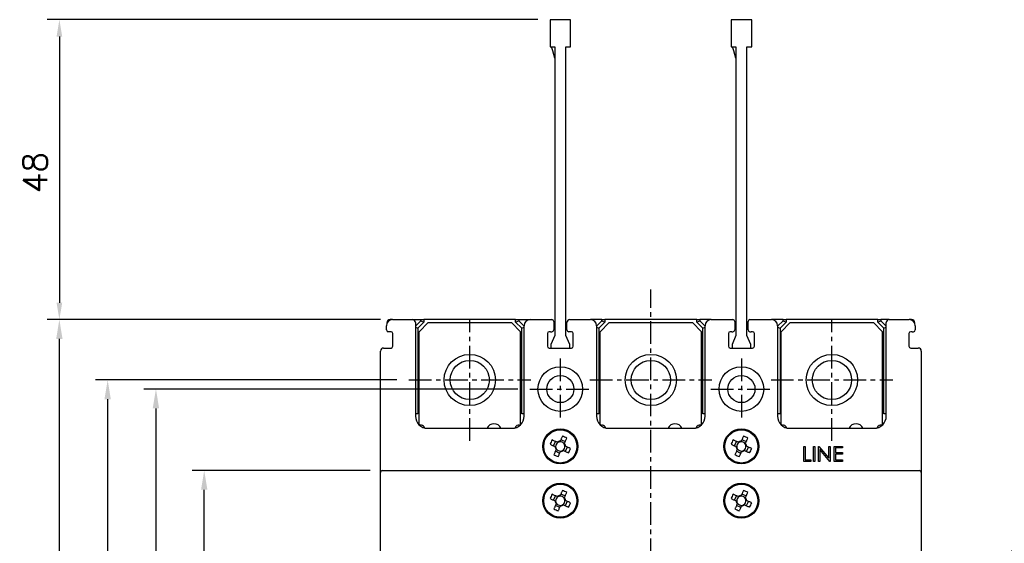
# Model space of a CAD drawing. Extents: x 2148 to 4002, y -907 to 1742.
# Tile 8 of 18: x 2662 to 2825, y 1525 to 1612. Entities that reach past the tile are written whole.
import ezdxf

# ---------------------------------------------------------------- set-up
doc = ezdxf.new("R2010")
doc.units = 0
doc.header["$LTSCALE"] = 3
doc.header["$MEASUREMENT"] = 0
doc.linetypes.add('CENTER', pattern=[2, 1.25, -0.25, 0.25, -0.25])
doc.layers.get('0').update_dxf_attribs({"linetype": 'CONTINUOUS'})
doc.layers.get('Defpoints').update_dxf_attribs({"linetype": 'CONTINUOUS'})
doc.layers.add('cen', color=1, linetype='CENTER')
doc.layers.add('di', color=3, linetype='CONTINUOUS')
doc.styles.add('KIM', font='ROMANS.shx', dxfattribs={"height": 5, "bigfont": 'GSG1.shx'})
doc.styles.get("Standard").update_dxf_attribs({"font": 'romans.shx', "height": 4, "bigfont": 'ghs.shx'})
doc.dimstyles.get("Standard").update_dxf_attribs({"dimtxt": 0.18, "dimasz": 0.18, "dimexe": 0.18, "dimexo": 0.0625, "dimgap": 0.09, "dimtad": 0, "dimtih": 1, "dimtoh": 1, "dimdec": 4, "dimzin": 0, "dimdsep": 46, "dimtxsty": 'Standard', "dimcen": 0.09, "dimadec": 0, "dimazin": 0, "dimtfac": 1, "dimtdec": 4, "dimtofl": 0, "dimtmove": 0, "dimatfit": 3, "dimfxl": 0, "dimtolj": 1, "dimtzin": 0, "dimarcsym": 0})
doc.dimstyles.new('STANDARD$0', dxfattribs={"dimtxt": 5, "dimasz": 5, "dimexe": 1, "dimexo": 2, "dimgap": 2, "dimtad": 1, "dimdec": 4, "dimzin": 12, "dimdsep": 46, "dimtxsty": 'KIM', "dimcen": -1, "dimdle": 0.1, "dimadec": 0, "dimazin": 0, "dimtfac": 1, "dimtdec": 4, "dimtmove": 0, "dimatfit": 3, "dimfxl": 0, "dimtolj": 1, "dimtzin": 0, "dimarcsym": 0})

# ---------------------------------------------------------------- blocks, each defined once
blk = doc.blocks.new('M3')
at = {"color": 4}
for p, q in [((1258.33, 221.58), (1258.67, 222.3)), ((1259.05, 222.12), (1258.95, 222.17)), ((1259.45, 222.35), (1259.41, 222.25)), ((1259.59, 222.64), (1260.31, 222.3)), ((1260.13, 221.92), (1260.17, 222.02)), ((1258.62, 221.45), (1258.72, 221.4)), ((1259.39, 220.33), (1258.67, 220.67)), ((1258.85, 221.05), (1258.8, 220.95)), ((1259.52, 220.62), (1259.57, 220.72)), ((1259.92, 220.85), (1260.02, 220.8)), ((1260.35, 221.52), (1260.25, 221.56)), ((1260.64, 221.38), (1260.3, 220.67))]:
    blk.add_line(p, q, dxfattribs=at)
at = {"color": 4, "flags": 128}
for points in [[(1258.95, 222.17), (1258.85, 222.22), (1258.74, 222.27), (1258.64, 222.32), (1258.54, 222.36), (1258.43, 222.41), (1258.33, 222.46), (1258.22, 222.51), (1258.12, 222.56)], [(1259.84, 223.18), (1259.79, 223.08), (1259.75, 222.98), (1259.7, 222.87), (1259.65, 222.77), (1259.6, 222.67), (1259.55, 222.56), (1259.5, 222.46), (1259.45, 222.35)], [(1260.17, 222.02), (1260.22, 222.12), (1260.27, 222.23), (1260.32, 222.33), (1260.37, 222.43), (1260.42, 222.54), (1260.46, 222.64), (1260.51, 222.75), (1260.56, 222.85)], [(1257.79, 221.84), (1257.89, 221.79), (1257.99, 221.74), (1258.1, 221.69), (1258.2, 221.65), (1258.31, 221.6), (1258.41, 221.55), (1258.52, 221.5), (1258.62, 221.45)], [(1258.8, 220.95), (1258.75, 220.85), (1258.7, 220.74), (1258.66, 220.64), (1258.61, 220.53), (1258.56, 220.43), (1258.51, 220.32), (1258.46, 220.22), (1258.41, 220.12)], [(1259.13, 219.78), (1259.18, 219.89), (1259.23, 219.99), (1259.28, 220.09), (1259.32, 220.2), (1259.37, 220.3), (1259.42, 220.41), (1259.47, 220.51), (1259.52, 220.62)], [(1260.02, 220.8), (1260.12, 220.75), (1260.23, 220.7), (1260.33, 220.65), (1260.44, 220.6), (1260.54, 220.55), (1260.65, 220.51), (1260.75, 220.46), (1260.85, 220.41)], [(1261.19, 221.13), (1261.08, 221.18), (1260.98, 221.22), (1260.88, 221.27), (1260.77, 221.32), (1260.67, 221.37), (1260.56, 221.42), (1260.46, 221.47), (1260.35, 221.52)]]:
    blk.add_lwpolyline(points, dxfattribs=at)
at = {"color": 4}
blk.add_circle((1259.49, 221.48), 2.75, dxfattribs=at)
for centre, radius, start, end in [((1271.82, 215.73), 15.31, 153.5189, 156.4838), ((1259.49, 221.48), 0.771, 124.1053, 185.8975), ((1259.49, 221.48), 0.867, 92.1643, 127.8385), ((1259.49, 221.48), 0.771, 95.8975, 124.1053), ((1259.49, 221.48), 0.771, 34.1053, 95.8975), ((1253.74, 209.15), 15.31, 63.5189, 66.4838), ((1259.49, 221.48), 0.771, 5.8975, 34.1053), ((1259.49, 221.48), 0.867, 2.1643, 37.8385), ((1259.49, 221.48), 0.867, 182.1643, 217.8385), ((1259.49, 221.48), 0.771, 185.8975, 214.1053), ((1259.49, 221.48), 0.771, 214.1053, 275.8975), ((1259.49, 221.48), 0.867, 272.1643, 307.8385), ((1259.49, 221.48), 0.771, 275.8975, 304.1053), ((1259.49, 221.48), 0.771, 304.1053, 5.8975), ((1247.15, 227.24), 15.31, 333.5189, 336.4838), ((1265.24, 233.82), 15.31, 243.519, 246.4838)]:
    blk.add_arc(centre, radius, start, end, dxfattribs=at)
blk = doc.blocks.new('12323')
for p, q in [((3740.7, 1408.13), (3738.5, 1408.13)), ((3738.5, 1408.13), (3738.5, 1404.73)), ((3743, 1408.13), (3738.5, 1408.13)), ((3743, 1407.33), (3743, 1408.13)), ((3792.3, 1407.98), (3790.8, 1407.33)), ((3792.9, 1407.98), (3792.3, 1407.98)), ((3792.9, 1404.88), (3792.9, 1407.98)), ((3790.8, 1407.33), (3743, 1407.33)), ((3738.5, 1404.73), (3740.7, 1404.73)), ((3738.5, 1404.73), (3743, 1404.73)), ((3743, 1405.53), (3790.8, 1405.53)), ((3743, 1405.53), (3790.8, 1405.53)), ((3743, 1404.73), (3743, 1405.53)), ((3743.65, 1405.18), (3743, 1404.98)), ((3744.85, 1405.53), (3743.65, 1405.18)), ((3790.8, 1405.53), (3792.3, 1404.88)), ((3792.3, 1404.88), (3792.9, 1404.88))]:
    blk.add_line(p, q)
blk = doc.blocks.new('*D180')
at = {"layer": 'Defpoints', "color": 0}
for p in [(2749.42, 1611.83), (2668.12, 1562.13), (2723.32, 1562.13)]:
    blk.add_point(p, dxfattribs=at)
at = {"layer": 'di'}
for p, q in [((2747.42, 1611.83), (2666.12, 1611.83)), ((2668.12, 1609.03), (2668.12, 1564.93)), ((2721.32, 1562.13), (2666.12, 1562.13))]:
    blk.add_line(p, q, dxfattribs=at)
for points in [[(2667.66, 1609.03), (2668.59, 1609.03), (2668.12, 1611.83)], [(2667.66, 1564.93), (2668.59, 1564.93), (2668.12, 1562.13)]]:
    blk.add_solid(points, dxfattribs=at)
at = {"layer": 'di', "insert": (2664.12, 1586.49), "char_height": 4, "attachment_point": 5, "rotation": 90}
blk.add_mtext('\\A1;48', dxfattribs=at)
blk = doc.blocks.new('*D182')
at = {"layer": 'Defpoints', "color": 0}
for p in [(2668.12, 1562.13), (2723.32, 1562.13), (2723.32, 1407.13)]:
    blk.add_point(p, dxfattribs=at)
at = {"layer": 'di'}
for p, q in [((2721.32, 1562.13), (2666.12, 1562.13)), ((2668.12, 1410.33), (2668.12, 1558.93)), ((2721.32, 1407.13), (2666.12, 1407.13))]:
    blk.add_line(p, q, dxfattribs=at)
for points in [[(2667.59, 1558.93), (2668.65, 1558.93), (2668.12, 1562.13)], [(2667.59, 1410.33), (2668.65, 1410.33), (2668.12, 1407.13)]]:
    blk.add_solid(points, dxfattribs=at)
at = {"layer": 'di', "insert": (2664.12, 1484.63), "char_height": 4, "attachment_point": 5, "rotation": 90}
blk.add_mtext('\\A1;155', dxfattribs=at)
blk = doc.blocks.new('*D184')
at = {"layer": 'Defpoints', "color": 0}
for p in [(2726.03, 1552.13), (2676.12, 1417.13), (2726.03, 1417.13)]:
    blk.add_point(p, dxfattribs=at)
at = {"layer": 'di'}
for p, q in [((2724.03, 1552.13), (2674.12, 1552.13)), ((2676.12, 1548.93), (2676.12, 1420.33)), ((2724.03, 1417.13), (2674.12, 1417.13))]:
    blk.add_line(p, q, dxfattribs=at)
for points in [[(2675.59, 1548.93), (2676.65, 1548.93), (2676.12, 1552.13)], [(2675.59, 1420.33), (2676.65, 1420.33), (2676.12, 1417.13)]]:
    blk.add_solid(points, dxfattribs=at)
at = {"layer": 'di', "insert": (2672.12, 1484.63), "char_height": 4, "attachment_point": 5, "rotation": 90}
blk.add_mtext('\\A1;135', dxfattribs=at)
blk = doc.blocks.new('*D185')
at = {"layer": 'Defpoints', "color": 0}
for p in [(2746.07, 1550.63), (2684.12, 1418.63), (2746.07, 1418.63)]:
    blk.add_point(p, dxfattribs=at)
at = {"layer": 'di'}
for p, q in [((2744.07, 1550.63), (2682.12, 1550.63)), ((2684.12, 1547.43), (2684.12, 1421.83)), ((2744.07, 1418.63), (2682.12, 1418.63))]:
    blk.add_line(p, q, dxfattribs=at)
for points in [[(2683.59, 1547.43), (2684.65, 1547.43), (2684.12, 1550.63)], [(2683.59, 1421.83), (2684.65, 1421.83), (2684.12, 1418.63)]]:
    blk.add_solid(points, dxfattribs=at)
at = {"layer": 'di', "insert": (2680.12, 1484.63), "char_height": 4, "attachment_point": 5, "rotation": 90}
blk.add_mtext('\\A1;132', dxfattribs=at)
blk = doc.blocks.new('*D186')
at = {"layer": 'Defpoints', "color": 0}
for p in [(2692.12, 1537.13), (2721.62, 1537.13), (2721.62, 1432.13)]:
    blk.add_point(p, dxfattribs=at)
at = {"layer": 'di'}
for p, q in [((2719.62, 1537.13), (2690.12, 1537.13)), ((2692.12, 1435.33), (2692.12, 1533.93)), ((2719.62, 1432.13), (2690.12, 1432.13))]:
    blk.add_line(p, q, dxfattribs=at)
for points in [[(2691.59, 1533.93), (2692.65, 1533.93), (2692.12, 1537.13)], [(2691.59, 1435.33), (2692.65, 1435.33), (2692.12, 1432.13)]]:
    blk.add_solid(points, dxfattribs=at)
at = {"layer": 'di', "insert": (2688.12, 1484.63), "char_height": 4, "attachment_point": 5, "rotation": 90}
blk.add_mtext('\\A1;105', dxfattribs=at)

msp = doc.modelspace()

# ---------------------------------------------------------------- linework, layer by layer
for p, q in [((2722.418, 1561.561), (2722.418, 1561.625)), ((2723.318, 1562.125), (2722.918, 1562.125)), ((2723.318, 1562.125), (2726.618, 1562.125)), ((2726.618, 1562.125), (2728.018, 1562.125)), ((2727.118, 1561.032), (2728.018, 1561.932)), ((2727.118, 1561.625), (2727.118, 1546.125)), ((2728.518, 1561.725), (2727.518, 1560.725)), ((2729.218, 1561.625), (2727.718, 1560.125)), ((2728.018, 1561.932), (2728.018, 1562.125)), ((2728.018, 1562.125), (2728.518, 1562.125)), ((2728.018, 1561.932), (2728.518, 1561.725)), ((2728.518, 1562.125), (2728.518, 1561.725)), ((2743.718, 1562.125), (2728.518, 1562.125)), ((2729.218, 1561.625), (2743.018, 1561.625)), ((2744.518, 1560.125), (2743.018, 1561.625)), ((2743.718, 1561.725), (2743.718, 1562.125)), ((2743.718, 1562.125), (2744.218, 1562.125)), ((2743.718, 1561.725), (2744.218, 1561.932)), ((2744.718, 1560.725), (2743.718, 1561.725)), ((2744.218, 1562.125), (2744.218, 1561.932)), ((2744.218, 1562.125), (2746.118, 1562.125)), ((2744.218, 1561.932), (2745.118, 1561.032)), ((2746.118, 1562.125), (2749.718, 1562.125)), ((2750.018, 1561.825), (2750.018, 1560.425)), ((2752.218, 1560.425), (2752.218, 1561.625)), ((2752.718, 1562.125), (2756.118, 1562.125)), ((2758.018, 1562.125), (2756.118, 1562.125)), ((2757.118, 1561.032), (2758.018, 1561.932)), ((2758.518, 1561.725), (2757.518, 1560.725)), ((2759.218, 1561.625), (2757.718, 1560.125)), ((2758.018, 1561.932), (2758.018, 1562.125)), ((2758.018, 1562.125), (2758.518, 1562.125)), ((2758.018, 1561.932), (2758.518, 1561.725)), ((2758.518, 1562.125), (2758.518, 1561.725)), ((2773.718, 1562.125), (2758.518, 1562.125)), ((2759.218, 1561.625), (2773.018, 1561.625)), ((2774.518, 1560.125), (2773.018, 1561.625)), ((2773.718, 1561.725), (2773.718, 1562.125)), ((2773.718, 1562.125), (2774.218, 1562.125)), ((2773.718, 1561.725), (2774.218, 1561.932)), ((2774.718, 1560.725), (2773.718, 1561.725)), ((2774.218, 1562.125), (2774.218, 1561.932)), ((2776.118, 1562.125), (2774.218, 1562.125)), ((2774.218, 1561.932), (2775.118, 1561.032)), ((2776.118, 1562.125), (2779.718, 1562.125)), ((2780.018, 1561.825), (2780.018, 1560.425)), ((2782.218, 1560.425), (2782.218, 1561.825)), ((2782.518, 1562.125), (2786.118, 1562.125)), ((2788.018, 1562.125), (2786.118, 1562.125)), ((2787.118, 1561.032), (2788.018, 1561.932)), ((2788.518, 1561.725), (2787.518, 1560.725)), ((2789.218, 1561.625), (2787.718, 1560.125)), ((2788.018, 1561.932), (2788.018, 1562.125)), ((2788.018, 1562.125), (2788.518, 1562.125)), ((2788.018, 1561.932), (2788.518, 1561.725)), ((2788.518, 1562.125), (2788.518, 1561.725)), ((2803.718, 1562.125), (2788.518, 1562.125)), ((2789.218, 1561.625), (2803.018, 1561.625)), ((2804.518, 1560.125), (2803.018, 1561.625)), ((2803.718, 1561.725), (2803.718, 1562.125)), ((2803.718, 1562.125), (2804.218, 1562.125)), ((2803.718, 1561.725), (2804.218, 1561.932)), ((2804.718, 1560.725), (2803.718, 1561.725)), ((2804.218, 1562.125), (2804.218, 1561.932)), ((2805.618, 1562.125), (2804.218, 1562.125)), ((2804.218, 1561.932), (2805.118, 1561.032)), ((2805.118, 1546.125), (2805.118, 1561.625)), ((2805.618, 1562.125), (2808.918, 1562.125)), ((2809.318, 1562.125), (2808.918, 1562.125)), ((2809.818, 1561.625), (2809.818, 1561.561)), ((2722.318, 1560.425), (2722.318, 1561.125)), ((2723.068, 1560.125), (2722.618, 1560.125)), ((2723.368, 1557.725), (2723.368, 1559.825)), ((2727.118, 1560.891), (2727.518, 1560.725)), ((2727.518, 1560.725), (2727.518, 1546.494)), ((2727.718, 1544.825), (2727.718, 1560.125)), ((2744.518, 1544.825), (2744.518, 1560.125)), ((2744.718, 1560.725), (2745.118, 1560.891)), ((2744.718, 1546.494), (2744.718, 1560.725)), ((2745.118, 1546.125), (2745.118, 1561.125)), ((2748.968, 1559.825), (2748.968, 1557.725)), ((2749.518, 1560.125), (2749.268, 1560.125)), ((2749.518, 1560.125), (2749.718, 1560.125)), ((2752.968, 1560.125), (2752.518, 1560.125)), ((2753.268, 1557.725), (2753.268, 1559.825)), ((2757.118, 1561.125), (2757.118, 1546.125)), ((2757.118, 1560.891), (2757.518, 1560.725)), ((2757.518, 1560.725), (2757.518, 1546.494)), ((2757.718, 1544.825), (2757.718, 1560.125)), ((2774.518, 1544.825), (2774.518, 1560.125)), ((2774.718, 1560.725), (2775.118, 1560.891)), ((2774.718, 1546.494), (2774.718, 1560.725)), ((2775.118, 1546.125), (2775.118, 1561.125)), ((2778.968, 1559.825), (2778.968, 1557.725)), ((2779.518, 1560.125), (2779.268, 1560.125)), ((2779.518, 1560.125), (2779.718, 1560.125)), ((2782.518, 1560.125), (2782.718, 1560.125)), ((2782.968, 1560.125), (2782.718, 1560.125)), ((2783.268, 1557.725), (2783.268, 1559.825)), ((2787.118, 1561.125), (2787.118, 1546.125)), ((2787.118, 1560.891), (2787.518, 1560.725)), ((2787.518, 1560.725), (2787.518, 1546.494)), ((2787.718, 1544.825), (2787.718, 1560.125)), ((2804.518, 1544.825), (2804.518, 1560.125)), ((2804.718, 1560.725), (2805.118, 1560.891)), ((2804.718, 1546.494), (2804.718, 1560.725)), ((2808.868, 1559.825), (2808.868, 1557.725)), ((2809.418, 1560.125), (2809.168, 1560.125)), ((2809.418, 1560.125), (2809.618, 1560.125)), ((2809.918, 1561.125), (2809.918, 1560.425)), ((2721.318, 1536.825), (2721.318, 1556.925)), ((2721.818, 1557.425), (2723.068, 1557.425)), ((2749.268, 1557.425), (2752.968, 1557.425)), ((2779.268, 1557.425), (2782.968, 1557.425)), ((2809.168, 1557.425), (2810.418, 1557.425)), ((2810.918, 1556.925), (2810.918, 1536.825)), ((2727.518, 1546.494), (2727.118, 1546.494)), ((2745.118, 1546.494), (2744.718, 1546.494)), ((2757.518, 1546.494), (2757.118, 1546.494)), ((2775.118, 1546.494), (2774.718, 1546.494)), ((2787.518, 1546.494), (2787.118, 1546.494)), ((2805.118, 1546.494), (2804.718, 1546.494)), ((2728.118, 1544.625), (2727.918, 1544.625)), ((2729.118, 1544.125), (2743.118, 1544.125)), ((2744.318, 1544.625), (2744.118, 1544.625)), ((2758.118, 1544.625), (2757.918, 1544.625)), ((2759.118, 1544.125), (2773.118, 1544.125)), ((2774.318, 1544.625), (2774.118, 1544.625)), ((2788.118, 1544.625), (2787.918, 1544.625)), ((2789.118, 1544.125), (2803.118, 1544.125)), ((2804.318, 1544.625), (2804.118, 1544.625)), ((2791.438, 1538.625), (2791.438, 1541.125)), ((2791.438, 1541.125), (2791.662, 1541.125)), ((2791.662, 1541.125), (2791.662, 1538.881)), ((2793.041, 1538.625), (2793.041, 1541.125)), ((2793.041, 1541.125), (2793.265, 1541.125)), ((2793.265, 1541.125), (2793.265, 1538.625)), ((2793.906, 1538.625), (2793.906, 1541.125)), ((2793.906, 1541.125), (2793.953, 1541.125)), ((2793.953, 1541.125), (2795.605, 1539.157)), ((2795.778, 1538.625), (2794.13, 1540.588)), ((2794.13, 1540.588), (2794.13, 1538.625)), ((2795.605, 1539.157), (2795.605, 1541.125)), ((2795.605, 1541.125), (2795.829, 1541.125)), ((2795.829, 1541.125), (2795.829, 1538.625)), ((2796.47, 1541.125), (2797.88, 1541.125)), ((2796.47, 1538.625), (2796.47, 1541.125)), ((2797.88, 1540.869), (2796.694, 1540.869)), ((2796.694, 1540.869), (2796.694, 1540.099)), ((2796.694, 1540.099), (2797.88, 1540.099)), ((2797.88, 1541.125), (2797.88, 1540.869)), ((2797.88, 1540.099), (2797.88, 1539.843)), ((2792.624, 1538.625), (2791.438, 1538.625)), ((2791.662, 1538.881), (2792.624, 1538.881)), ((2792.624, 1538.881), (2792.624, 1538.625)), ((2793.265, 1538.625), (2793.041, 1538.625)), ((2794.13, 1538.625), (2793.906, 1538.625)), ((2795.829, 1538.625), (2795.778, 1538.625)), ((2797.88, 1538.625), (2796.47, 1538.625)), ((2797.88, 1539.843), (2796.694, 1539.843)), ((2796.694, 1539.843), (2796.694, 1538.881)), ((2796.694, 1538.881), (2797.88, 1538.881)), ((2797.88, 1538.881), (2797.88, 1538.625)), ((2721.318, 1432.425), (2721.318, 1536.825)), ((2721.618, 1537.125), (2722.618, 1537.125)), ((2722.618, 1537.125), (2809.618, 1537.125)), ((2809.618, 1537.125), (2810.618, 1537.125)), ((2810.918, 1536.825), (2810.918, 1432.425))]:
    msp.add_line(p, q)
for centre, radius in [((2736.118, 1552.125), 4.25), ((2766.118, 1552.125), 4.25), ((2796.118, 1552.125), 4.25), ((2736.118, 1552.125), 3.25), ((2766.118, 1552.125), 3.25), ((2796.118, 1552.125), 3.25), ((2751.118, 1550.625), 3.7), ((2781.118, 1550.625), 3.7), ((2751.118, 1550.625), 2.25), ((2781.118, 1550.625), 2.25), ((2751.118, 1541.125), 2.9), ((2781.118, 1541.125), 2.9), ((2751.118, 1532.125), 2.9), ((2781.118, 1532.125), 2.9)]:
    msp.add_circle(centre, radius)
for centre, radius, start, end in [((2723.318, 1561.125), 1, 90, 180), ((2722.918, 1561.625), 0.5, 90, 180), ((2726.618, 1561.625), 0.5, 0, 90), ((2746.118, 1561.125), 1, 90, 180), ((2749.718, 1561.825), 0.3, 0, 90), ((2752.718, 1561.625), 0.5, 90, 180), ((2756.118, 1561.125), 1, 0, 90), ((2776.118, 1561.125), 1, 90, 180), ((2779.718, 1561.825), 0.3, 0, 90), ((2782.518, 1561.825), 0.3, 90, 180), ((2786.118, 1561.125), 1, 0, 90), ((2805.618, 1561.625), 0.5, 90, 180), ((2808.918, 1561.125), 1, 0, 90), ((2809.318, 1561.625), 0.5, 0, 90), ((2722.618, 1560.425), 0.3, 180, 270), ((2723.068, 1559.825), 0.3, 0, 90), ((2749.268, 1559.825), 0.3, 90, 180), ((2749.718, 1560.425), 0.3, 270, 0), ((2752.518, 1560.425), 0.3, 180, 270), ((2752.968, 1559.825), 0.3, 0, 90), ((2779.268, 1559.825), 0.3, 90, 180), ((2779.718, 1560.425), 0.3, 270, 0), ((2782.518, 1560.425), 0.3, 180, 270), ((2782.968, 1559.825), 0.3, 0, 90), ((2809.168, 1559.825), 0.3, 90, 180), ((2809.618, 1560.425), 0.3, 270, 0), ((2721.818, 1556.925), 0.5, 90, 180), ((2723.068, 1557.725), 0.3, 270, 0), ((2749.268, 1557.725), 0.3, 180, 270), ((2752.968, 1557.725), 0.3, 270, 0), ((2779.268, 1557.725), 0.3, 180, 270), ((2782.968, 1557.725), 0.3, 270, 0), ((2809.168, 1557.725), 0.3, 180, 270), ((2810.418, 1556.925), 0.5, 0, 90), ((2729.118, 1546.125), 2, 180, 270), ((2740.118, 1543.625), 1.25, 23.57818, 156.42182), ((2743.118, 1546.125), 2, 270, 0), ((2759.118, 1546.125), 2, 180, 270), ((2770.118, 1543.625), 1.25, 23.57818, 156.42182), ((2773.118, 1546.125), 2, 270, 0), ((2789.118, 1546.125), 2, 180, 270), ((2800.118, 1543.625), 1.25, 23.57818, 156.42182), ((2803.118, 1546.125), 2, 270, 0), ((2727.918, 1544.825), 0.2, 180, 270), ((2728.118, 1544.125), 0.5, 7.42279, 90), ((2744.118, 1544.125), 0.5, 90, 172.57721), ((2744.318, 1544.825), 0.2, 270, 0), ((2757.918, 1544.825), 0.2, 180, 270), ((2758.118, 1544.125), 0.5, 7.42279, 90), ((2774.118, 1544.125), 0.5, 90, 172.57721), ((2774.318, 1544.825), 0.2, 270, 0), ((2787.918, 1544.825), 0.2, 180, 270), ((2788.118, 1544.125), 0.5, 7.42279, 90), ((2804.118, 1544.125), 0.5, 90, 172.57721), ((2804.318, 1544.825), 0.2, 270, 0), ((2721.618, 1536.825), 0.3, 90, 180), ((2810.618, 1536.825), 0.3, 0, 90)]:
    msp.add_arc(centre, radius, start, end)
at = {"layer": 'cen'}
for p, q in [((2766.118, 1402.107), (2766.118, 1567.143)), ((2736.118, 1542.037), (2736.118, 1562.213)), ((2796.118, 1542.037), (2796.118, 1562.213)), ((2751.118, 1555.669), (2751.118, 1545.581)), ((2781.118, 1555.669), (2781.118, 1545.581)), ((2726.029, 1552.125), (2746.206, 1552.125)), ((2756.029, 1552.125), (2776.206, 1552.125)), ((2786.029, 1552.125), (2806.206, 1552.125)), ((2746.073, 1550.625), (2756.162, 1550.625)), ((2776.073, 1550.625), (2786.162, 1550.625))]:
    msp.add_line(p, q, dxfattribs=at)

# ---------------------------------------------------------------- block references
at = {"rotation": 270}
for p in [(2529.634, 2800.612), (2559.634, 2800.612), (2529.634, 2791.612), (2559.634, 2791.612)]:
    msp.add_blockref('M3', p, dxfattribs=at)
at = {"layer": 'di', "rotation": 270}
for p in [(1344.692, 5350.324), (1374.692, 5350.324)]:
    msp.add_blockref('12323', p, dxfattribs=at)

# ---------------------------------------------------------------- dimensions: what is measured, and where the dimension line sits
at = {"layer": 'di'}
dim = msp.add_linear_dim(base=(2668.124, 1562.125), p1=(2749.418, 1611.825), p2=(2723.318, 1562.125), angle=90, text='48', dimstyle='STANDARD$0', override={"dimtxt": 3, "dimasz": 2.8, "dimexe": 2, "dimdec": 2, "dimzin": 8, "dimtxsty": 'Standard', "dimcen": 0, "dimclrd": 256, "dimclre": 256, "dimclrt": 256, "dimadec": 2, "dimazin": 2, "dimtfac": 0.6, "dimtdec": 2, "dimtzin": 8, "dimlwd": 65535, "dimlwe": 65535, "dimarcsym": 1}, dxfattribs=at)
dim.commit()
dim.dimension.update_dxf_attribs({"geometry": '*D180', "text_midpoint": (2668.124, 1586.491), "dimtype": 160})
for base, p1, p2, picture, middle in [((2668.119, 1562.125), (2723.318, 1407.125), (2723.318, 1562.125), '*D182', (2668.119, 1484.625)), ((2676.119, 1417.125), (2726.029, 1552.125), (2726.029, 1417.125), '*D184', (2676.119, 1484.625)), ((2684.119, 1418.625), (2746.073, 1550.625), (2746.073, 1418.625), '*D185', (2684.119, 1484.625)), ((2692.119, 1537.125), (2721.618, 1432.125), (2721.618, 1537.125), '*D186', (2692.119, 1484.625))]:
    dim = msp.add_linear_dim(base=base, p1=p1, p2=p2, angle=90, dimstyle='STANDARD$0', override={"dimtxt": 4, "dimasz": 3.2, "dimexe": 2, "dimdec": 2, "dimzin": 8, "dimtxsty": 'Standard', "dimcen": 0, "dimdle": 0, "dimclrd": 256, "dimclre": 256, "dimclrt": 256, "dimadec": 2, "dimazin": 2, "dimtfac": 0.6, "dimtdec": 2, "dimtmove": 0, "dimtzin": 8, "dimlwd": 65535, "dimlwe": 65535, "dimarcsym": 1}, dxfattribs=at)
    dim.commit()
    dim.dimension.update_dxf_attribs({"geometry": picture, "text_midpoint": middle, "dimtype": 160})

# ---------------------------------------------------------------- leaders
at = {"layer": 'di', "annotation_type": 0, "has_hookline": 1, "hookline_direction": 0, "text_width": 55.289}
msp.add_leader([(2792.423, 1504.202), (2846.021, 1535.176), (2849.221, 1535.176)], dimstyle='Standard', override={"dimtxt": 4, "dimasz": 3.2, "dimexe": 2, "dimexo": 2, "dimgap": 2, "dimtad": 1, "dimtih": 0, "dimtoh": 0, "dimdec": 2, "dimzin": 8, "dimcen": 0, "dimclrd": 256, "dimclre": 256, "dimclrt": 256, "dimadec": 2, "dimazin": 2, "dimtfac": 0.6, "dimtdec": 2, "dimtofl": 1, "dimtzin": 8, "dimlwd": 65535, "dimlwe": 65535, "dimarcsym": 1}, dxfattribs=at)

doc.saveas('drawing.dxf')
